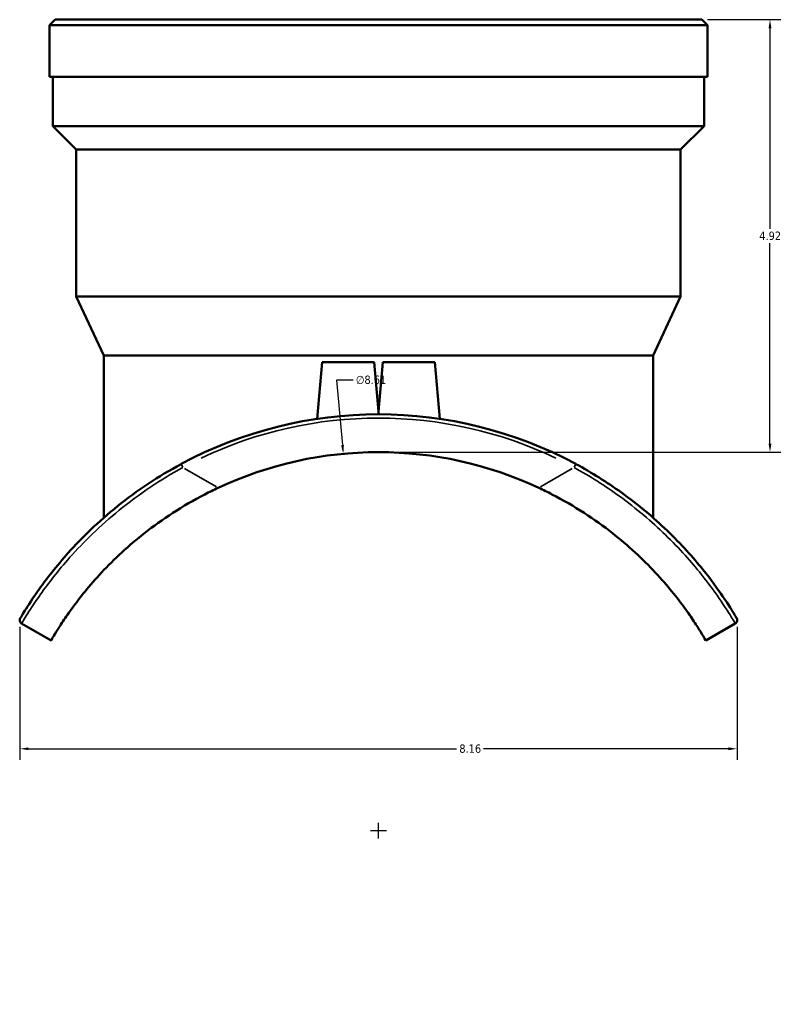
# Model space of a CAD drawing. Header units: inches. Extents: x -6.9 to 51.4, y -5.9 to 37.9.
# Tile 4 of 10: x 14.6 to 23.3, y 5.8 to 17. Entities that reach past the tile are written whole.
import ezdxf

# ---------------------------------------------------------------- set-up
doc = ezdxf.new("R2010")
doc.units = ezdxf.units.IN
doc.header["$MEASUREMENT"] = 0
for name, color, linetype, lineweight in [('Dimension (ANSI)', 7, 'Continuous', 25), ('Visible (ANSI)', 7, 'Continuous', 50), ('Visible Narrow (ANSI)', 7, 'Continuous', 35)]:
    doc.layers.add(name, color=color, linetype=linetype, lineweight=lineweight)
doc.styles.add('Note Text (ANSI)', font='tahoma.ttf')
doc.dimstyles.new('Default (ANSI)', dxfattribs={"dimtxt": 0.094488, "dimasz": 0.098425, "dimexe": 0.125, "dimexo": 0.0625, "dimgap": 0.031496, "dimtad": 0, "dimtih": 1, "dimtoh": 1, "dimrnd": 1e-08, "dimzin": 4, "dimdsep": 46, "dimtxsty": 'Note Text (ANSI)', "dimcen": 0.09, "dimdle": 0.393701, "dimclrd": 256, "dimclre": 256, "dimclrt": 5, "dimadec": 0, "dimazin": 1, "dimtfac": 1, "dimtofl": 0, "dimtmove": 0, "dimatfit": 3, "dimfxl": 1, "dimtolj": 1, "dimtzin": 4, "dimlwd": -1, "dimlwe": -1, "dimarcsym": 0})

# ---------------------------------------------------------------- blocks, each defined once
blk = doc.blocks.new('*D9')
at = {"layer": 'Defpoints', "color": 0, "transparency": 16777216}
for p in [(18.293, 12.039), (19.092, 3.466)]:
    blk.add_point(p, dxfattribs=at)
at = {"layer": 'Dimension (ANSI)', "transparency": 16777216}
for p, q in [((18.405, 12.878), (18.214, 12.878)), ((18.214, 12.878), (18.284, 12.137)), ((18.693, 7.663), (18.693, 7.843)), ((18.603, 7.753), (18.783, 7.753))]:
    blk.add_line(p, q, dxfattribs=at)
blk.add_solid([(18.3, 12.139), (18.267, 12.136), (18.293, 12.039)], dxfattribs=at)
at = {"layer": 'Dimension (ANSI)', "color": 5, "transparency": 16777216, "insert": (18.436, 12.929), "char_height": 0.0945, "attachment_point": 1, "style": 'Note Text (ANSI)'}
blk.add_mtext('\\A1;∅8.61', dxfattribs=at)
blk = doc.blocks.new('*D10')
at = {"layer": 'Defpoints', "color": 0, "transparency": 16777216}
for p in [(22.37, 16.978), (18.693, 12.058), (23.144, 12.058)]:
    blk.add_point(p, dxfattribs=at)
at = {"layer": 'Dimension (ANSI)', "transparency": 16777216}
for p, q in [((22.432, 16.978), (23.269, 16.978)), ((23.144, 16.879), (23.144, 14.598)), ((23.144, 12.156), (23.144, 14.437)), ((18.755, 12.058), (23.269, 12.058))]:
    blk.add_line(p, q, dxfattribs=at)
for points in [[(23.128, 16.879), (23.161, 16.879), (23.144, 16.978)], [(23.128, 12.156), (23.161, 12.156), (23.144, 12.058)]]:
    blk.add_solid(points, dxfattribs=at)
at = {"layer": 'Dimension (ANSI)', "color": 5, "transparency": 16777216, "insert": (23.022, 14.567), "char_height": 0.0945, "attachment_point": 1, "style": 'Note Text (ANSI)'}
blk.add_mtext('\\A1;4.92', dxfattribs=at)
blk = doc.blocks.new('*D12')
at = {"layer": 'Defpoints', "color": 0, "transparency": 16777216}
for p in [(14.615, 10.136), (22.77, 10.136), (22.77, 8.684)]:
    blk.add_point(p, dxfattribs=at)
at = {"layer": 'Dimension (ANSI)', "transparency": 16777216}
for p, q in [((14.615, 10.073), (14.615, 8.559)), ((22.77, 10.073), (22.77, 8.559)), ((14.713, 8.684), (19.58, 8.684)), ((22.672, 8.684), (19.886, 8.684))]:
    blk.add_line(p, q, dxfattribs=at)
for points in [[(14.713, 8.7), (14.713, 8.668), (14.615, 8.684)], [(22.672, 8.7), (22.672, 8.668), (22.77, 8.684)]]:
    blk.add_solid(points, dxfattribs=at)
at = {"layer": 'Dimension (ANSI)', "color": 5, "transparency": 16777216, "insert": (19.612, 8.733), "char_height": 0.0945, "attachment_point": 1, "style": 'Note Text (ANSI)'}
blk.add_mtext('\\A1;8.16', dxfattribs=at)

msp = doc.modelspace()

# ---------------------------------------------------------------- linework, layer by layer
at = {"layer": 'Visible (ANSI)'}
for p, q in [((15.015, 16.978), (14.953, 16.915)), ((22.433, 16.915), (14.953, 16.915)), ((14.953, 16.328), (14.953, 16.915)), ((15.015, 16.978), (22.37, 16.978)), ((22.37, 16.978), (22.433, 16.915)), ((22.433, 16.328), (22.433, 16.915)), ((22.433, 16.328), (14.953, 16.328)), ((14.99, 15.768), (14.99, 16.328)), ((22.395, 15.768), (22.395, 16.328)), ((22.395, 15.768), (14.99, 15.768)), ((15.257, 15.502), (14.99, 15.768)), ((22.128, 15.502), (22.395, 15.768)), ((22.128, 15.502), (15.257, 15.502)), ((15.257, 13.828), (15.257, 15.502)), ((22.128, 13.828), (22.128, 15.502)), ((22.128, 13.828), (15.257, 13.828)), ((15.57, 13.156), (15.257, 13.828)), ((21.815, 13.156), (22.128, 13.828)), ((21.815, 13.156), (15.57, 13.156)), ((15.57, 11.313), (15.57, 13.156)), ((21.815, 11.313), (21.815, 13.156)), ((18.053, 13.081), (17.996, 12.437)), ((18.053, 13.081), (18.643, 13.081)), ((18.643, 13.081), (18.693, 12.519)), ((18.742, 13.081), (18.693, 12.519)), ((18.742, 13.081), (19.332, 13.081)), ((19.332, 13.081), (19.389, 12.437)), ((18.693, 12.488), (18.693, 12.519)), ((14.635, 10.109), (14.97, 9.915)), ((22.415, 9.915), (22.75, 10.109))]:
    msp.add_line(p, q, dxfattribs=at)
for centre, radius, start, end in [((18.693, 7.753), 4.736, 61.7227, 118.2773), ((18.693, 7.753), 4.305, 64.9493, 115.0507), ((14.657, 10.147), 0.0431, 149.3252, 239.8509), ((22.729, 10.147), 0.0431, 300.1491, 30.6748)]:
    msp.add_arc(centre, radius, start, end, dxfattribs=at)
for points, knots in [([(16.449, 11.923), (16.32, 11.853), (16.194, 11.778), (15.951, 11.617), (15.835, 11.532), (15.618, 11.357), (15.516, 11.267), (15.329, 11.088), (15.243, 10.999), (15.029, 10.76), (14.919, 10.618), (14.761, 10.396), (14.708, 10.312), (14.637, 10.198), (14.62, 10.168), (14.62, 10.168)], [0, 0, 0, 0, 1.109209, 1.109209, 2.218418, 2.218418, 3.319055, 3.319055, 4.419692, 4.419692, 6.394502, 6.394502, 8.163731, 8.163731, 9.941599, 9.941599, 9.941599, 9.941599]), ([(22.766, 10.168), (22.766, 10.168), (22.758, 10.182), (22.717, 10.249), (22.673, 10.321), (22.548, 10.504), (22.474, 10.607), (22.271, 10.859), (22.135, 11.012), (21.821, 11.314), (21.646, 11.462), (21.291, 11.716), (21.117, 11.826), (20.936, 11.923)], [0, 0, 0, 0, 1.192212, 1.192212, 3.057742, 3.057742, 4.672081, 4.672081, 6.576732, 6.576732, 8.390693, 8.390693, 9.941642, 9.941642, 9.941642, 9.941642]), ([(14.97, 9.915), (14.97, 9.915), (14.974, 9.922), (14.993, 9.955), (15.008, 9.98), (15.048, 10.045), (15.074, 10.086), (15.136, 10.179), (15.172, 10.232), (15.253, 10.343), (15.301, 10.406), (15.412, 10.542), (15.475, 10.615), (15.615, 10.765), (15.693, 10.842), (15.857, 10.994), (15.944, 11.068), (16.132, 11.215), (16.24, 11.293), (16.47, 11.442), (16.593, 11.513), (16.769, 11.604), (16.819, 11.629), (16.87, 11.653)], [26.948822, 26.948822, 26.948822, 26.948822, 27.85469, 27.85469, 28.760558, 28.760558, 29.666426, 29.666426, 30.572294, 30.572294, 31.48466, 31.48466, 32.397026, 32.397026, 33.309392, 33.309392, 34.221758, 34.221758, 35.230726, 35.230726, 36.239693, 36.239693, 36.636066, 36.636066, 36.636066, 36.636066]), ([(20.515, 11.653), (20.566, 11.629), (20.616, 11.604), (20.792, 11.513), (20.915, 11.442), (21.145, 11.293), (21.253, 11.215), (21.441, 11.068), (21.528, 10.994), (21.692, 10.842), (21.77, 10.765), (21.91, 10.615), (21.973, 10.542), (22.084, 10.406), (22.132, 10.343), (22.213, 10.232), (22.249, 10.179), (22.311, 10.086), (22.337, 10.045), (22.377, 9.98), (22.392, 9.955), (22.411, 9.922), (22.415, 9.915), (22.415, 9.915)], [17.262041, 17.262041, 17.262041, 17.262041, 17.658414, 17.658414, 18.667381, 18.667381, 19.676349, 19.676349, 20.588715, 20.588715, 21.501081, 21.501081, 22.413447, 22.413447, 23.325813, 23.325813, 24.231681, 24.231681, 25.137549, 25.137549, 26.043417, 26.043417, 26.949285, 26.949285, 26.949285, 26.949285])]:
    msp.add_open_spline(points, degree=3, knots=knots, dxfattribs=at)
at = {"layer": 'Visible Narrow (ANSI)'}
for p, q in [((16.468, 11.888), (16.449, 11.923)), ((16.85, 11.664), (16.489, 11.873)), ((20.896, 11.873), (20.535, 11.664)), ((20.936, 11.923), (20.917, 11.888))]:
    msp.add_line(p, q, dxfattribs=at)
msp.add_arc((18.693, 7.753), 4.693, 64.5504, 115.4496, dxfattribs=at)
for points, knots in [([(14.635, 10.109), (14.635, 10.109), (14.652, 10.139), (14.724, 10.254), (14.778, 10.339), (14.937, 10.563), (15.047, 10.707), (15.262, 10.949), (15.348, 11.038), (15.536, 11.219), (15.637, 11.31), (15.855, 11.487), (15.972, 11.574), (16.214, 11.737), (16.34, 11.814), (16.469, 11.885)], [-9.941599, -9.941599, -9.941599, -9.941599, -8.163731, -8.163731, -6.394502, -6.394502, -4.419692, -4.419692, -3.319055, -3.319055, -2.218418, -2.218418, -1.109209, -1.109209, 0, 0, 0, 0]), ([(20.916, 11.885), (21.096, 11.786), (21.271, 11.675), (21.626, 11.417), (21.801, 11.267), (22.116, 10.961), (22.253, 10.807), (22.456, 10.552), (22.531, 10.448), (22.657, 10.263), (22.701, 10.19), (22.742, 10.123), (22.75, 10.109), (22.75, 10.109)], [-9.941642, -9.941642, -9.941642, -9.941642, -8.390693, -8.390693, -6.576732, -6.576732, -4.672081, -4.672081, -3.057742, -3.057742, -1.192212, -1.192212, 0, 0, 0, 0])]:
    msp.add_open_spline(points, degree=3, knots=knots, dxfattribs=at)

# ---------------------------------------------------------------- dimensions: what is measured, and where the dimension line sits
at = {"layer": 'Dimension (ANSI)'}
for base, p1, p2, angle, override, picture, middle in [((23.144, 12.058), (22.37, 16.978), (18.693, 12.058), 90, {"dimgap": 0.031496, "dimdec": 2, "dimtol": 0, "dimlim": 0, "dimtp": 0, "dimtm": 0, "dimtdec": 2, "dimatfit": 1}, '*D10', (23.144, 14.518)), ((22.7702, 8.684), (14.6149, 10.1357), (22.7702, 10.1357), 180, {"dimgap": 0.031496, "dimtih": 0, "dimtoh": 0, "dimdec": 2, "dimtol": 0, "dimlim": 0, "dimtp": 0, "dimtm": 0, "dimtdec": 2, "dimatfit": 1}, '*D12', (19.7332, 8.684))]:
    dim = msp.add_linear_dim(base=base, p1=p1, p2=p2, angle=angle, dimstyle='Default (ANSI)', override=override, dxfattribs=at)
    dim.commit()
    dim.dimension.update_dxf_attribs({"geometry": picture, "text_midpoint": middle, "dimtype": 160})
dim = msp.add_diameter_dim_2p(p1=(19.092, 3.466), p2=(18.293, 12.039), dimstyle='Default (ANSI)', override={"dimgap": 0.031496, "dimdec": 2, "dimlfac": 1, "dimtol": 0, "dimlim": 0, "dimtp": 0, "dimtm": 0, "dimtdec": 2}, dxfattribs=at)
dim.commit()
dim.dimension.update_dxf_attribs({"geometry": '*D9', "text_midpoint": (18.606, 12.878), "dimtype": 163})

doc.saveas('drawing.dxf')
